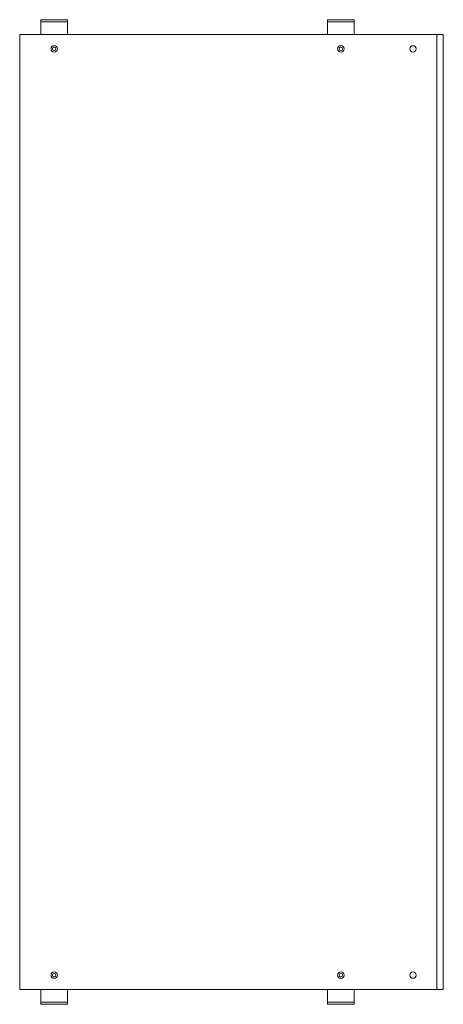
# Model space of a CAD drawing. Header units: millimetres. Extents: x -18 to 381, y -692 to 236.
import ezdxf

# ---------------------------------------------------------------- set-up
doc = ezdxf.new("R2010")
doc.units = ezdxf.units.MM

msp = doc.modelspace()

# ---------------------------------------------------------------- linework, layer by layer
at = {"color": 0, "linetype": 'Continuous', "lineweight": 0}
for p, q in [((4.72, 235.83), (1.72, 235.83)), ((1.72, 233.83), (1.72, 235.83)), ((1.72, 233.83), (4.72, 233.83)), ((1.72, 231.83), (1.72, 233.83)), ((23.72, 235.83), (4.72, 235.83)), ((23.72, 233.83), (4.72, 233.83)), ((26.72, 235.83), (23.72, 235.83)), ((23.72, 233.83), (26.72, 233.83)), ((26.72, 233.83), (26.72, 235.83)), ((26.72, 233.83), (26.72, 231.83)), ((274.72, 235.83), (271.72, 235.83)), ((271.72, 233.83), (271.72, 235.83)), ((271.72, 233.83), (274.72, 233.83)), ((271.72, 231.83), (271.72, 233.83)), ((293.72, 235.83), (274.72, 235.83)), ((293.72, 233.83), (274.72, 233.83)), ((296.72, 235.83), (293.72, 235.83)), ((293.72, 233.83), (296.72, 233.83)), ((296.72, 233.83), (296.72, 235.83)), ((296.72, 233.83), (296.72, 231.83)), ((1.72, 231.83), (1.72, 223.83)), ((1.72, 221.83), (1.72, 223.83)), ((26.72, 231.83), (26.72, 223.83)), ((26.72, 223.83), (26.72, 221.83)), ((271.72, 231.83), (271.72, 223.83)), ((271.72, 221.83), (271.72, 223.83)), ((296.72, 231.83), (296.72, 223.83)), ((296.72, 223.83), (296.72, 221.83)), ((-18.28, 221.83), (-18.28, -678.17)), ((-15.03, 221.83), (-18.28, 221.83)), ((-15.03, 221.83), (372.72, 221.83)), ((372.72, 221.83), (374.72, 221.83)), ((374.72, 221.83), (374.72, -678.17)), ((380.72, 221.83), (374.72, 221.83)), ((380.72, 221.83), (380.72, -678.17)), ((-18.28, -678.17), (-15.03, -678.17)), ((-15.03, -678.17), (372.72, -678.17)), ((1.72, -680.17), (1.72, -678.17)), ((1.72, -688.17), (1.72, -680.17)), ((26.72, -678.17), (26.72, -680.17)), ((26.72, -688.17), (26.72, -680.17)), ((271.72, -680.17), (271.72, -678.17)), ((271.72, -688.17), (271.72, -680.17)), ((296.72, -678.17), (296.72, -680.17)), ((296.72, -688.17), (296.72, -680.17)), ((374.72, -678.17), (372.72, -678.17)), ((374.72, -678.17), (380.72, -678.17)), ((1.72, -690.17), (1.72, -688.17)), ((1.72, -690.17), (1.72, -692.17)), ((4.72, -690.17), (1.72, -690.17)), ((1.72, -692.17), (4.72, -692.17)), ((4.72, -690.17), (23.72, -690.17)), ((4.72, -692.17), (23.72, -692.17)), ((26.72, -690.17), (23.72, -690.17)), ((23.72, -692.17), (26.72, -692.17)), ((26.72, -688.17), (26.72, -690.17)), ((26.72, -690.17), (26.72, -692.17)), ((271.72, -690.17), (271.72, -688.17)), ((271.72, -690.17), (271.72, -692.17)), ((274.72, -690.17), (271.72, -690.17)), ((271.72, -692.17), (274.72, -692.17)), ((274.72, -690.17), (293.72, -690.17)), ((274.72, -692.17), (293.72, -692.17)), ((296.72, -690.17), (293.72, -690.17)), ((293.72, -692.17), (296.72, -692.17)), ((296.72, -688.17), (296.72, -690.17)), ((296.72, -690.17), (296.72, -692.17))]:
    msp.add_line(p, q, dxfattribs=at)
for centre, radius, start, end in [((14.22, 208.33), 3, 90, 270), ((14.22, 208.33), 1.65, 0, 180), ((14.22, 208.33), 1.65, 180, 0), ((14.22, 208.33), 3, 270, 90), ((284.22, 208.33), 3, 90, 270), ((284.22, 208.33), 1.65, 0, 180), ((284.22, 208.33), 1.65, 180, 0), ((284.22, 208.33), 3, 270, 90), ((352.22, 208.33), 3, 90, 270), ((352.22, 208.33), 3, 270, 90), ((14.22, -664.67), 3, 90, 270), ((14.22, -664.67), 1.65, 0, 180), ((14.22, -664.67), 1.65, 180, 0), ((14.22, -664.67), 3, 270, 90), ((284.22, -664.67), 3, 90, 270), ((284.22, -664.67), 1.65, 0, 180), ((284.22, -664.67), 1.65, 180, 0), ((284.22, -664.67), 3, 270, 90), ((352.22, -664.67), 3, 90, 270), ((352.22, -664.67), 3, 270, 90)]:
    msp.add_arc(centre, radius, start, end, dxfattribs=at)

doc.saveas('drawing.dxf')
